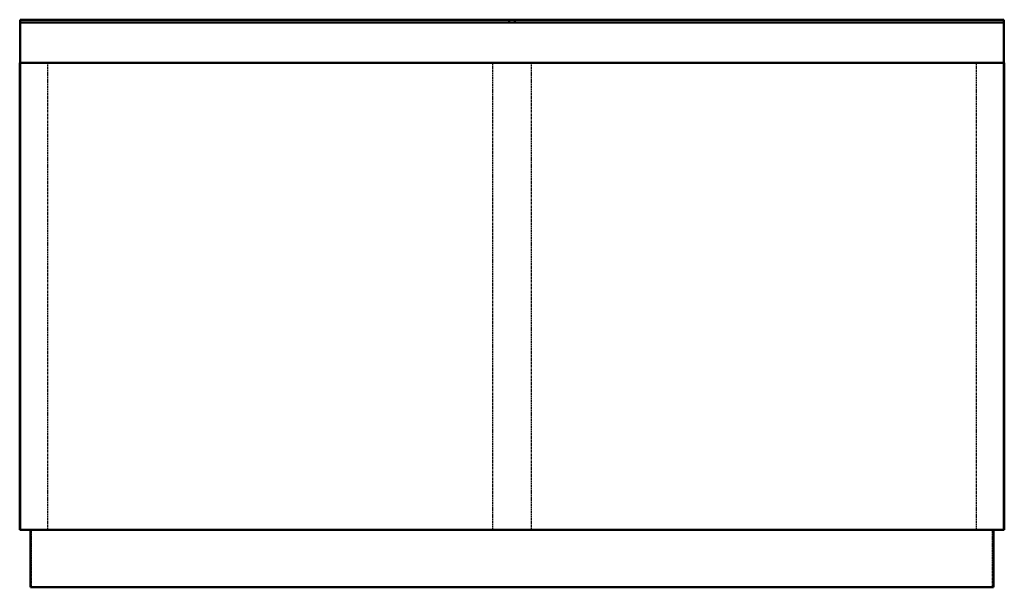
# Model space of a CAD drawing. Header units: millimetres. Extents: x -1125 to 1125, y 0 to 1295.
import ezdxf

# ---------------------------------------------------------------- set-up
doc = ezdxf.new("R2010")
doc.units = ezdxf.units.MM
doc.linetypes.add('Dashed', pattern=[2, 1, -1])
doc.layers.add('AM_0', color=7, linetype='Continuous', lineweight=50)
doc.layers.add('AM_9', color=6, linetype='Dashed', lineweight=25)

# ---------------------------------------------------------------- blocks, each defined once
blk = doc.blocks.new('1_DSH1804D000001S_PART15_0_in_DSH1804D000001S_2')
at = {"layer": 'AM_0'}
for p, q in [((-1100.1375, 0), (-1100.1375, 130.96875)), ((1100.1375, 0), (1100.1375, 130.96875)), ((1100.1375, 0), (-1100.1375, 0))]:
    blk.add_line(p, q, dxfattribs=at)
at = {"layer": 'AM_9'}
for p, q in [((-1097.788, 0), (-1097.788, 130.96875)), ((1097.788, 0), (1097.788, 130.96875))]:
    blk.add_line(p, q, dxfattribs=at)
blk = doc.blocks.new('2_DSH1804D000001S_PART14_0_in_DSH1804D000001S_2')
at = {"layer": 'AM_0'}
for p, q in [((-1123.9, 1197.2), (1124, 1197.2)), ((-1123.9, 1197.2), (-1123.9, 131)), ((1124, 131), (1124, 1197.2)), ((1124, 131), (-1123.9, 131))]:
    blk.add_line(p, q, dxfattribs=at)
blk = doc.blocks.new('3_DSH1804D000001S_PART13_0_in_DSH1804D000001S_2')
at = {"layer": 'AM_0'}
for p, q in [((-1123.9, 1289.1), (1124, 1289.1)), ((-1123.9, 1289.1), (-1123.9, 1197.2)), ((1124, 1197.2), (1124, 1289.1)), ((1124, 1197.2), (-1123.9, 1197.2))]:
    blk.add_line(p, q, dxfattribs=at)
blk = doc.blocks.new('4_DSH1804D000001S_PART12_0_in_DSH1804D000001S_2')
at = {"layer": 'AM_0'}
for p, q in [((-1124.7, 131), (-1124.7, 1197.2)), ((-1124, 1197.2), (-1124.7, 1197.2)), ((-1124, 131), (-1124.7, 131))]:
    blk.add_line(p, q, dxfattribs=at)
blk = doc.blocks.new('5_DSH1804D000001S_PART11_0_in_DSH1804D000001S_2')
at = {"layer": 'AM_0'}
for p, q in [((1124.7, 1197.2), (1124, 1197.2)), ((1124.7, 1197.2), (1124.7, 131)), ((1124.7, 131), (1124, 131))]:
    blk.add_line(p, q, dxfattribs=at)
blk = doc.blocks.new('6_DSH1804D000001S_PART8_0_in_DSH1804D000001S_2')
at = {"layer": 'AM_0'}
for p, q in [((-1123.95, 1295.4), (1123.95, 1295.4)), ((-1123.95, 1295.4), (-1123.95, 1289.05)), ((-6.35, 1295.4), (-6.35, 1289.05)), ((6.35, 1289.05), (-6.35, 1289.05)), ((6.35, 1289.05), (6.35, 1295.4)), ((1123.95, 1295.4), (1123.95, 1289.05))]:
    blk.add_line(p, q, dxfattribs=at)
blk = doc.blocks.new('7_DSH1804D000001S_PART4_0_in_DSH1804D000001S_2')
at = {"layer": 'AM_9'}
for p, q in [((-374.6, 1289.8), (-638.2, 1289.3)), ((-374.6, 1289.1), (-374.6, 1289.8))]:
    blk.add_line(p, q, dxfattribs=at)
for points in [[(-653.9, 1289.1), (-654, 1289.1), (-654, 1289.1), (-654, 1289.1), (-654, 1289.1), (-654, 1289.1)], [(-638.2, 1289.3), (-642, 1289.3), (-648.7, 1289.2), (-652.7, 1289.1), (-653.9, 1289.1)], [(-95.2, 1289.1), (-95.3, 1289.1), (-95.3, 1289.1), (-95.3, 1289.1), (-95.3, 1289.1), (-96.6, 1289.1), (-100.6, 1289.2), (-107.3, 1289.3), (-116.5, 1289.4), (-129.8, 1289.4), (-146.1, 1289.5), (-165.1, 1289.6), (-186.6, 1289.6), (-210.4, 1289.7), (-236.2, 1289.7), (-268.7, 1289.8), (-303, 1289.8), (-338.5, 1289.8), (-374.6, 1289.8)]]:
    blk.add_lwpolyline(points, dxfattribs=at)
blk = doc.blocks.new('8_DSH1804D000001S_PART3_0_in_DSH1804D000001S_2')
at = {"layer": 'AM_9'}
for p, q in [((374.7, 1289.8), (103.4, 1289.2)), ((374.7, 1289.1), (374.7, 1289.8))]:
    blk.add_line(p, q, dxfattribs=at)
for points in [[(95.4, 1289.1), (95.3, 1289.1), (95.3, 1289.1), (95.3, 1289.1), (95.3, 1289.1), (95.3, 1289.1)], [(103.4, 1289.2), (100.6, 1289.2), (96.6, 1289.1), (95.4, 1289.1)], [(654.1, 1289.1), (654, 1289.1), (654, 1289.1), (654, 1289.1), (654, 1289.1), (652.7, 1289.1), (648.7, 1289.2), (642, 1289.3), (632.8, 1289.4), (619.5, 1289.4), (603.2, 1289.5), (584.2, 1289.6), (562.7, 1289.6), (538.9, 1289.7), (513.1, 1289.7), (480.6, 1289.8), (446.3, 1289.8), (410.8, 1289.8), (374.7, 1289.8)]]:
    blk.add_lwpolyline(points, dxfattribs=at)
blk = doc.blocks.new('9_DSH1804D000001S_PART2_0_in_DSH1804D000001S_2')
at = {"layer": 'AM_9'}
for p, q in [((44.5, 131), (44.5, 1197.2)), ((1060.5, 1197.2), (1060.5, 131))]:
    blk.add_line(p, q, dxfattribs=at)
blk = doc.blocks.new('10_DSH1804D000001S_PART1_0_in_DSH1804D000001S_2')
at = {"layer": 'AM_9'}
for p, q in [((-1060.4, 131), (-1060.4, 1197.2)), ((-44.4, 1197.2), (-44.4, 131))]:
    blk.add_line(p, q, dxfattribs=at)

msp = doc.modelspace()

# ---------------------------------------------------------------- block references
for name in ['6_DSH1804D000001S_PART8_0_in_DSH1804D000001S_2', '3_DSH1804D000001S_PART13_0_in_DSH1804D000001S_2', '7_DSH1804D000001S_PART4_0_in_DSH1804D000001S_2', '8_DSH1804D000001S_PART3_0_in_DSH1804D000001S_2', '4_DSH1804D000001S_PART12_0_in_DSH1804D000001S_2', '2_DSH1804D000001S_PART14_0_in_DSH1804D000001S_2', '10_DSH1804D000001S_PART1_0_in_DSH1804D000001S_2', '9_DSH1804D000001S_PART2_0_in_DSH1804D000001S_2', '5_DSH1804D000001S_PART11_0_in_DSH1804D000001S_2', '1_DSH1804D000001S_PART15_0_in_DSH1804D000001S_2']:
    msp.add_blockref(name, (0, 0))

doc.saveas('drawing.dxf')
